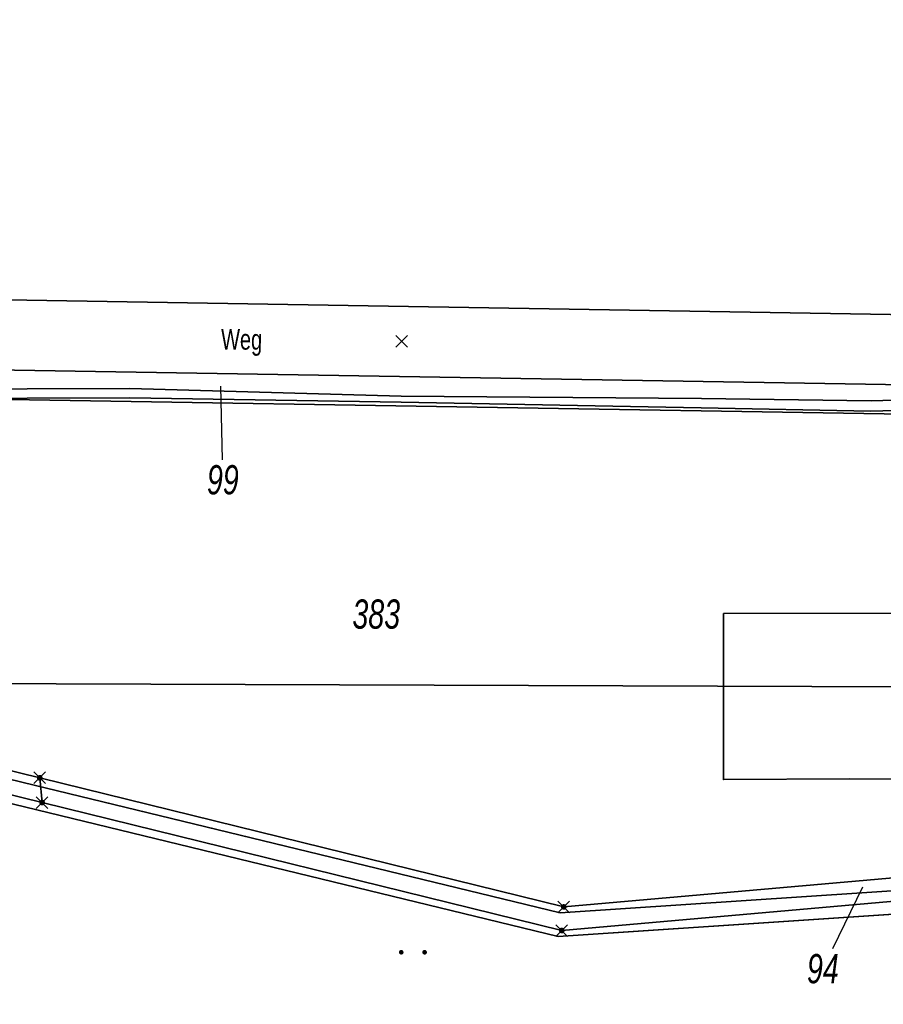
# Model space of a CAD drawing. Header units: metres. Extents: x 339653 to 341672, y 5744753 to 5747397.
# Tile 16 of 256: x 340380 to 340454, y 5745559 to 5745643. Entities that reach past the tile are written whole.
import ezdxf

# ---------------------------------------------------------------- set-up
doc = ezdxf.new("R2010")
doc.units = ezdxf.units.M
doc.header["$LTSCALE"] = 0.03
doc.header["$PDMODE"] = 3
doc.header["$PDSIZE"] = 0.5
for name, color, linetype, lineweight in [('B-Gebäude', 15, 'Continuous', 35), ('Flurstücke_Grenzpunkte', 7, 'Continuous', 25), ('Gewässer', 7, 'Continuous', 25), ('Historie', 7, 'Continuous', 25), ('Siedlung', 7, 'Continuous', 25), ('Verkehr', 7, 'Continuous', 25)]:
    doc.layers.add(name, color=color, linetype=linetype, lineweight=lineweight)
doc.layers.add('UMRINGE_FLURSTUECKSABGRENZUNGEN', color=7, linetype='Continuous')
doc.styles.add('Flurstücksnummer - K 10 700', font='ariali.ttf', dxfattribs={"width": 0.7})
doc.styles.add('Sonstiger Text_ Bezeichnung - N 7 380', font='arial.ttf', dxfattribs={"width": 0.7})

# ---------------------------------------------------------------- blocks, each defined once
blk = doc.blocks.new('Gras')
for points in [[(-0.416667, 0.083333, -1), (-0.416667, -0.083333, -1)], [(0.416667, 0.083333, -1), (0.416667, -0.083333, -1)]]:
    blk.add_hatch(color=256).paths.add_polyline_path(points, flags=0)
blk = doc.blocks.new('Grenzpunkt. Abmarkung nach Quellenlage nicht zu spezifizieren')
at = {"lineweight": -2}
blk.add_hatch(color=256, dxfattribs=at).paths.add_polyline_path([(0, 0.165, -1), (0, -0.165, -1)], flags=0)
blk.add_point((0, 0), dxfattribs=at)

msp = doc.modelspace()

# ---------------------------------------------------------------- linework, layer by layer
at = {"layer": 'B-Gebäude'}
msp.add_polyline3d([(340440.209, 5745592.61, 0), (340440.219, 5745578.389, 0), (340451.041, 5745578.442, 0), (340458.192, 5745578.411, 0), (340481.43, 5745578.439, 0), (340481.422, 5745592.644, 0), (340440.209, 5745592.61, 0)], dxfattribs=at)
at = {"layer": 'Flurstücke_Grenzpunkte', "color": 83}
for p, q in [((340397.356, 5745605.762), (340397.225, 5745612.049)), ((340449.567, 5745563.921), (340452.128, 5745569.212))]:
    msp.add_line(p, q, dxfattribs=at)
for points in [[(340335.922, 5745620.167), (340323.79, 5745620.369), (340281.667, 5745642.288), (340281.195, 5745686.697), (340304.739, 5745711.901), (340374.445, 5745790.114), (340461.052, 5745788.864), (340488.636, 5745788.466), (340492.133, 5745788.36), (340492.82, 5745706.151), (340493.039, 5745680.005), (340490.132, 5745666.455), (340490.619, 5745617.592)], [(340275.711, 5745638.584), (340275.247, 5745681.043), (340281.195, 5745686.697), (340281.667, 5745642.288), (340323.79, 5745620.369), (340335.922, 5745620.167), (340490.619, 5745617.592), (340490.639, 5745615.533), (340488.74, 5745613.851), (340488.759, 5745611.63), (340341.418, 5745614.056), (340335.693, 5745614.15), (340322.282, 5745614.371)], [(340306.394, 5745619.815), (340275.741, 5745635.762), (340275.711, 5745638.584), (340322.282, 5745614.371), (340335.693, 5745614.15), (340341.418, 5745614.056), (340488.759, 5745611.63), (340488.78, 5745609.13), (340349.496, 5745611.416), (340341.263, 5745611.551), (340321.66, 5745611.873)], [(340321.666, 5745601.944), (340321.66, 5745611.873), (340341.263, 5745611.551), (340349.496, 5745611.416), (340488.78, 5745609.13), (340489.088, 5745573.015), (340426.554, 5745567.493), (340381.729, 5745578.54), (340356.796, 5745584.685), (340348.924, 5745588.552)], [(340321.668, 5745599.71), (340321.666, 5745601.944), (340348.924, 5745588.552), (340356.796, 5745584.685), (340381.729, 5745578.54), (340381.933, 5745576.424), (340356.185, 5745582.768), (340348.911, 5745586.338)], [(340381.933, 5745576.424), (340381.729, 5745578.54), (340426.554, 5745567.493), (340489.088, 5745573.015), (340489.099, 5745571.009), (340426.383, 5745565.473)]]:
    msp.add_lwpolyline(points, close=True, dxfattribs=at)
msp.add_lwpolyline([(340481.559, 5745434.86), (340426.966, 5745454.189), (340382.319, 5745470.437), (340367.047, 5745476.568), (340346.413, 5745484.852), (340335.868, 5745489.085), (340336.031, 5745484.767), (340321.738, 5745490.835), (340321.723, 5745513.952), (340321.668, 5745599.71), (340348.911, 5745586.338), (340356.185, 5745582.768), (340381.933, 5745576.424), (340426.383, 5745565.473), (340489.099, 5745571.009)], dxfattribs=at)
at = {"layer": 'Gewässer', "color": 83}
msp.add_lwpolyline([(340341.418, 5745614.056), (340488.759, 5745611.63), (340488.78, 5745609.13), (340349.496, 5745611.416), (340341.263, 5745611.551)], close=True, dxfattribs=at)
at = {"layer": 'Historie', "color": 83}
msp.add_lwpolyline([(340321.738, 5745490.835), (340321.723, 5745513.952), (340321.668, 5745599.71), (340348.911, 5745586.338), (340356.185, 5745582.768), (340381.933, 5745576.424), (340426.383, 5745565.473), (340489.099, 5745571.009), (340489.369, 5745521.875), (340489.406, 5745514.783), (340489.419, 5745512.313), (340491.62, 5745511.315), (340492.023, 5745465.987), (340473.242, 5745465.755), (340473.404, 5745455.342), (340492.117, 5745455.501), (340492.276, 5745437.572), (340481.559, 5745434.86), (340426.966, 5745454.189), (340382.319, 5745470.437), (340367.047, 5745476.568), (340346.413, 5745484.852), (340335.868, 5745489.085), (340336.031, 5745484.767)], close=True, dxfattribs=at)
at = {"layer": 'Siedlung', "color": 83}
for points in [[(340490.619, 5745617.592), (340335.922, 5745620.167), (340335.693, 5745614.15), (340341.418, 5745614.056), (340341.263, 5745611.551), (340349.496, 5745611.416), (340348.924, 5745588.552), (340348.911, 5745586.338), (340348.212, 5745552.111)], [(340348.212, 5745552.111), (340348.911, 5745586.338), (340348.924, 5745588.552), (340349.496, 5745611.416), (340488.78, 5745609.13)]]:
    msp.add_lwpolyline(points, dxfattribs=at)
at = {"layer": 'UMRINGE_FLURSTUECKSABGRENZUNGEN', "color": 83}
for points in [[(340374.445, 5745790.114, 0), (340304.739, 5745711.901, 0), (340281.195, 5745686.697, 0), (340275.247, 5745681.043, 0), (340238.528, 5745642.443, 0), (340321.664, 5745601.11, 0), (340321.659, 5745611.707, 0), (340275.741, 5745635.762, 0), (340275.711, 5745638.584, 0), (340322.287, 5745614.375, 0), (340322.036, 5745613.373, 0), (340345.268, 5745612.955, 0), (340345.889, 5745612.851, 0), (340352.088, 5745612.469, 0), (340363.081, 5745611.78, 0), (340389.446, 5745611.864, 0), (340412.66, 5745611.199, 0), (340438.331, 5745611.014, 0), (340452.84, 5745610.816, 0), (340461.929, 5745611.064, 0)], [(340374.445, 5745790.114, 0), (340304.739, 5745711.901, 0), (340281.195, 5745686.697, 0), (340275.247, 5745681.043, 0), (340238.528, 5745642.443, 0), (340321.664, 5745601.11, 0), (340321.659, 5745611.707, 0), (340275.741, 5745635.762, 0), (340275.711, 5745638.584, 0), (340322.287, 5745614.375, 0), (340322.036, 5745613.373, 0), (340345.268, 5745612.955, 0), (340345.889, 5745612.851, 0), (340352.088, 5745612.469, 0), (340363.081, 5745611.78, 0), (340389.446, 5745611.864, 0), (340412.66, 5745611.199, 0), (340438.331, 5745611.014, 0), (340452.84, 5745610.816, 0), (340461.929, 5745611.064, 0)], [(340281.195, 5745686.697, 0), (340275.247, 5745681.043, 0), (340238.528, 5745642.443, 0), (340321.664, 5745601.11, 0), (340321.659, 5745611.707, 0), (340275.741, 5745635.762, 0), (340275.711, 5745638.584, 0), (340322.287, 5745614.375, 0), (340322.036, 5745613.373, 0), (340342.371, 5745613.007, 0), (340345.268, 5745612.955, 0), (340345.889, 5745612.851, 0), (340352.088, 5745612.469, 0), (340363.081, 5745611.78, 0), (340389.446, 5745611.864, 0), (340412.66, 5745611.199, 0), (340438.331, 5745611.014, 0), (340452.84, 5745610.816, 0), (340461.929, 5745611.064, 0)], [(340461.929, 5745611.064, 0), (340452.84, 5745610.816, 0), (340438.331, 5745611.014, 0), (340412.66, 5745611.199, 0), (340389.446, 5745611.864, 0), (340363.081, 5745611.78, 0), (340352.088, 5745612.469, 0), (340345.889, 5745612.851, 0), (340345.268, 5745612.955, 0), (340342.371, 5745613.007, 0), (340322.036, 5745613.373, 0), (340322.287, 5745614.375, 0), (340275.711, 5745638.584, 0)], [(340275.711, 5745638.584, 0), (340275.741, 5745635.762, 0), (340321.659, 5745611.707, 0), (340321.911, 5745612.875, 0), (340342.214, 5745612.51, 0), (340345.26, 5745612.455, 0), (340345.801, 5745612.239, 0), (340352.19, 5745611.883, 0), (340363.058, 5745610.98, 0), (340389.448, 5745611.064, 0), (340412.656, 5745610.699, 0), (340438.309, 5745610.214, 0), (340452.834, 5745609.916, 0), (340461.953, 5745610.164, 0)], [(340461.929, 5745611.064, 0), (340452.84, 5745610.816, 0), (340438.331, 5745611.014, 0), (340412.66, 5745611.199, 0), (340389.446, 5745611.864, 0), (340363.081, 5745611.78, 0), (340352.088, 5745612.469, 0), (340345.889, 5745612.851, 0), (340345.268, 5745612.955, 0), (340322.036, 5745613.373, 0), (340322.287, 5745614.375, 0), (340275.711, 5745638.584, 0)], [(340275.741, 5745635.762, 0), (340321.659, 5745611.707, 0), (340321.911, 5745612.875, 0), (340342.214, 5745612.51, 0), (340345.26, 5745612.455, 0), (340345.801, 5745612.239, 0), (340352.19, 5745611.883, 0), (340363.058, 5745610.98, 0), (340389.448, 5745611.064, 0), (340412.656, 5745610.699, 0), (340438.309, 5745610.214, 0), (340452.834, 5745609.916, 0), (340461.953, 5745610.164, 0)], [(340461.953, 5745610.164, 0), (340452.834, 5745609.916, 0), (340438.309, 5745610.214, 0), (340412.656, 5745610.699, 0), (340389.448, 5745611.064, 0), (340363.058, 5745610.98, 0), (340352.19, 5745611.883, 0), (340345.801, 5745612.239, 0), (340345.26, 5745612.455, 0), (340342.214, 5745612.51, 0), (340321.911, 5745612.875, 0), (340321.659, 5745611.707, 0), (340321.664, 5745601.11, 0), (340348.917, 5745587.625, 0), (340350.803, 5745586.692, 0), (340472.009, 5745586.267, 0), (340471.905, 5745605.82, 0), (340471.895, 5745607.756, 0), (340471.885, 5745609.637, 0), (340461.953, 5745610.164, 0)], [(340389.448, 5745611.064, 0), (340363.058, 5745610.98, 0), (340352.19, 5745611.883, 0), (340345.801, 5745612.239, 0), (340345.26, 5745612.455, 0), (340342.214, 5745612.51, 0), (340321.911, 5745612.875, 0), (340321.659, 5745611.707, 0), (340321.664, 5745601.11, 0), (340348.917, 5745587.625, 0), (340350.803, 5745586.692, 0), (340472.009, 5745586.267, 0), (340471.905, 5745605.82, 0), (340471.885, 5745609.637, 0), (340461.953, 5745610.164, 0), (340452.834, 5745609.916, 0), (340438.309, 5745610.214, 0), (340412.656, 5745610.699, 0), (340389.448, 5745611.064, 0)], [(340471.931, 5745609.635, 0), (340471.885, 5745609.637, 0), (340471.895, 5745607.756, 0), (340471.905, 5745605.82, 0), (340472.009, 5745586.267, 0), (340350.803, 5745586.692, 0), (340356.291, 5745583.977, 0), (340381.264, 5745577.909, 0), (340426.255, 5745566.976, 0), (340489.026, 5745571.165, 0), (340488.83, 5745600.514, 0), (340488.772, 5745609.132, 0), (340488.755, 5745611.631, 0), (340486.291, 5745608.392, 0), (340486.659, 5745608.112, 0), (340487.099, 5745603.592, 0), (340487.207, 5745601.083, 0), (340486.867, 5745601.158, 0), (340486.328, 5745601.074, 0), (340485.706, 5745603.95, 0), (340485.771, 5745607.463, 0), (340483.235, 5745609.469, 0), (340471.931, 5745609.635, 0)], [(340350.803, 5745586.692, 0), (340356.291, 5745583.977, 0), (340381.264, 5745577.909, 0), (340388.06, 5745576.258, 0), (340426.255, 5745566.976, 0), (340489.026, 5745571.165, 0), (340488.83, 5745600.514, 0), (340488.772, 5745609.132, 0), (340488.755, 5745611.631, 0), (340486.291, 5745608.392, 0), (340486.659, 5745608.112, 0), (340487.099, 5745603.592, 0), (340487.207, 5745601.083, 0), (340486.867, 5745601.158, 0), (340486.328, 5745601.074, 0), (340485.706, 5745603.95, 0), (340485.771, 5745607.463, 0), (340483.235, 5745609.469, 0), (340471.931, 5745609.635, 0), (340471.885, 5745609.637, 0), (340471.905, 5745605.82, 0), (340472.009, 5745586.267, 0), (340350.803, 5745586.692, 0)], [(340381.264, 5745577.909, 0), (340356.291, 5745583.977, 0), (340350.803, 5745586.692, 0), (340348.899, 5745586.699, 0), (340348.873, 5745585.417, 0), (340355.603, 5745582.087, 0), (340381.469, 5745575.801, 0), (340426.081, 5745564.96, 0), (340489.039, 5745569.162, 0), (340489.026, 5745571.165, 0), (340426.255, 5745566.976, 0), (340381.264, 5745577.909, 0)], [(340388.06, 5745576.258, 0), (340381.264, 5745577.909, 0), (340356.291, 5745583.977, 0), (340350.803, 5745586.692, 0), (340348.899, 5745586.699, 0), (340348.873, 5745585.417, 0), (340355.603, 5745582.087, 0), (340381.469, 5745575.801, 0), (340426.081, 5745564.96, 0), (340443.253, 5745566.106, 0), (340489.039, 5745569.162, 0), (340489.026, 5745571.165, 0), (340426.255, 5745566.976, 0), (340388.06, 5745576.258, 0)], [(340381.469, 5745575.801, 0), (340355.603, 5745582.087, 0), (340348.873, 5745585.417, 0), (340348.206, 5745551.702, 0), (340342.199, 5745551.717, 0), (340341.564, 5745521.298, 0), (340332.642, 5745497.884, 0), (340328.807, 5745487.822, 0), (340335.981, 5745484.769, 0), (340335.812, 5745489.063, 0), (340353.672, 5745481.877, 0), (340366.966, 5745476.528, 0), (340382.237, 5745470.384, 0), (340426.928, 5745454.171, 0), (340460.982, 5745442.116, 0)], [(340381.469, 5745575.801, 0), (340355.603, 5745582.087, 0), (340348.873, 5745585.417, 0), (340348.228, 5745552.838, 0), (340348.206, 5745551.702, 0), (340342.199, 5745551.717, 0), (340341.564, 5745521.298, 0), (340332.642, 5745497.884, 0), (340328.807, 5745487.822, 0), (340335.981, 5745484.769, 0), (340335.812, 5745489.063, 0), (340353.672, 5745481.877, 0), (340366.966, 5745476.528, 0), (340379.989, 5745471.288, 0), (340382.237, 5745470.384, 0), (340426.928, 5745454.171, 0), (340460.982, 5745442.116, 0)], [(340489.039, 5745569.162, 0), (340426.081, 5745564.96, 0), (340381.469, 5745575.801, 0)], [(340489.039, 5745569.162, 0), (340443.253, 5745566.106, 0), (340426.081, 5745564.96, 0), (340381.469, 5745575.801, 0)]]:
    msp.add_polyline3d(points, dxfattribs=at)
at = {"layer": 'Verkehr', "color": 83}
msp.add_lwpolyline([(340335.922, 5745620.167), (340490.619, 5745617.592), (340490.639, 5745615.533), (340488.74, 5745613.851), (340488.759, 5745611.63), (340341.418, 5745614.056), (340335.693, 5745614.15)], close=True, dxfattribs=at)
msp.add_point((340412.679, 5745615.894), dxfattribs=at)

# ---------------------------------------------------------------- block references
at = {"layer": 'Flurstücke_Grenzpunkte', "color": 83, "xscale": 1.5, "yscale": 1.5, "zscale": 1.5}
for p in [(340381.729, 5745578.54), (340381.933, 5745576.424), (340426.554, 5745567.493), (340426.383, 5745565.473)]:
    msp.add_blockref('Grenzpunkt. Abmarkung nach Quellenlage nicht zu spezifizieren', p, dxfattribs=at)
at = {"layer": 'Siedlung', "color": 83, "xscale": 2.4, "yscale": 2.4, "zscale": 2.4}
msp.add_blockref('Gras', (340413.652, 5745563.61), dxfattribs=at)

# ---------------------------------------------------------------- texts
at = {"layer": 'Flurstücke_Grenzpunkte', "color": 83, "char_height": 2.5, "attachment_point": 8, "line_spacing_factor": 0.69, "style": 'Flurstücksnummer - K 10 700'}
for s, insert in [('99', (340397.392, 5745602.762)), ('383', (340410.515, 5745591.269)), ('94', (340448.72, 5745560.921))]:
    msp.add_mtext(s, dxfattribs=dict(at, insert=insert))
at = {"layer": 'Verkehr', "color": 83, "insert": (340398.989, 5745614.657), "char_height": 1.75, "attachment_point": 8, "rotation": 359.54999, "line_spacing_factor": 0.69, "style": 'Sonstiger Text_ Bezeichnung - N 7 380'}
msp.add_mtext('Weg', dxfattribs=at)

doc.saveas('drawing.dxf')
